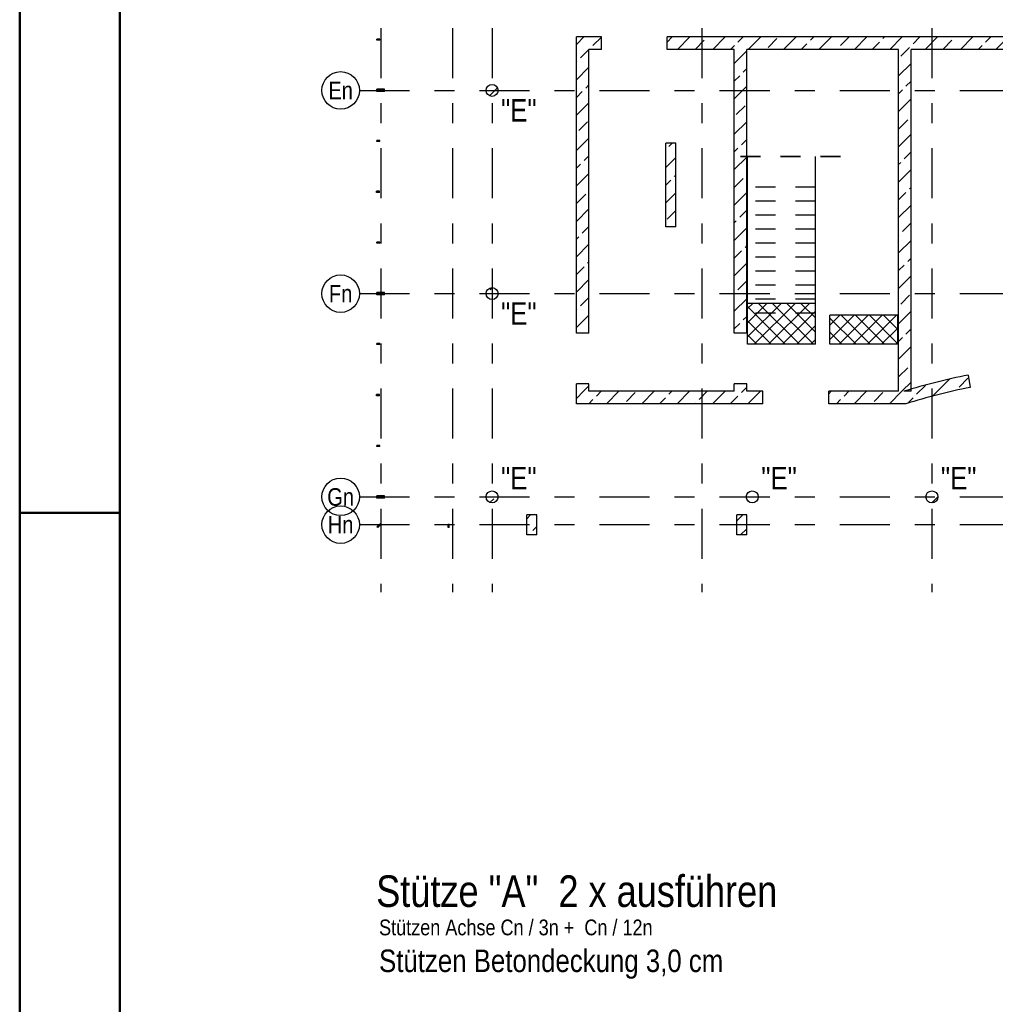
# Model space of a CAD drawing. Header units: millimetres. Extents: x -17.3 to 56.2, y -13.9 to 21.4.
# Tile 32 of 56: x 0 to 4.9, y 12.4 to 17.3. Entities that reach past the tile are written whole.
import ezdxf
from ezdxf.enums import TextEntityAlignment as Align

# ---------------------------------------------------------------- set-up
doc = ezdxf.new("R2010")
doc.units = ezdxf.units.MM
doc.linetypes.add('DASHDOTX2', pattern=[2, 1, -0.5, 0, -0.5])
doc.linetypes.add('HIDDEN', pattern=[0.375, 0.25, -0.125])
for name, color, linetype, lineweight in [('Achsen', 7, 'Continuous', 20), ('einlesen aus Plan EG', 7, 'Continuous', 20), ('Geschnittene Kanten', 7, 'Continuous', 20), ('Schraffuren', 7, 'Continuous', 20)]:
    doc.layers.add(name, color=color, linetype=linetype, lineweight=lineweight)
doc.styles.add('Arial Narrow', font='ARIALN.TTF')
pattern_1 = [(45, (0, 0), (-0.08838835, 0.08838835), [0.0625, -0.025]), (45, (-0.0442, 0.0442), (-0.08838835, 0.08838835), [])]
pattern_2 = [(45, (0, 0), (-0.03535534, 0.03535534), []), (135, (0, 0), (-0.03535534, -0.03535534), [])]

msp = doc.modelspace()

# ---------------------------------------------------------------- hatches: boundary and pattern name
at = {"layer": 'Schraffuren', "lineweight": 13, "true_color": 0x4682b4}
for points in [[(1.800179, 17.215407), (1.800179, 17.210407), (1.785179, 17.210407), (1.785179, 17.215407)], [(1.800179, 16.708122), (1.800179, 16.703122), (1.785179, 16.703122), (1.785179, 16.708122)], [(1.800179, 16.200622), (1.800179, 16.195622), (1.785179, 16.195622), (1.785179, 16.200622)], [(1.800179, 15.695407), (1.800179, 15.690407), (1.785179, 15.690407), (1.785179, 15.695407)], [(1.800179, 15.185407), (1.800179, 15.180407), (1.785179, 15.180407), (1.785179, 15.185407)], [(2.146429, 14.79061), (2.146429, 14.77561), (2.141429, 14.77561), (2.141429, 14.79061)]]:
    msp.add_hatch(color=145, dxfattribs=at).paths.add_polyline_path(points)
at = {"layer": 'Schraffuren', "lineweight": 13}
h = msp.add_hatch(dxfattribs=at)
h.set_pattern_fill('bB', color=6, scale=0.01, angle=45, style=0, pattern_type=2)
h.set_pattern_definition(pattern_1)
h.paths.add_polyline_path([(2.906466, 17.225901), (2.906466, 17.163401), (2.781466, 17.163401), (2.781466, 17.225901)])
h = msp.add_hatch(dxfattribs=at)
h.set_pattern_fill('bB', color=6, scale=0.01, angle=45, style=0, pattern_type=2)
h.set_pattern_definition(pattern_1)
h.paths.add_polyline_path([(5.070208, 17.225901), (5.070208, 17.163401), (3.235216, 17.163401), (3.235216, 17.225901)])
h = msp.add_hatch(dxfattribs=at)
h.set_pattern_fill('bB', color=6, scale=0.01, angle=45, style=0, pattern_type=2)
h.set_pattern_definition(pattern_1)
h.paths.add_polyline_path([(2.843966, 17.163401), (2.843966, 15.745973), (2.781466, 15.745973), (2.781466, 17.163401)])
h = msp.add_hatch(dxfattribs=at)
h.set_pattern_fill('bB', color=6, scale=0.01, angle=45, style=0, pattern_type=2)
h.set_pattern_definition(pattern_1)
h.paths.add_polyline_path([(3.632818, 17.163401), (3.632818, 15.745973), (3.570318, 15.745973), (3.570318, 17.163401)])
h = msp.add_hatch(dxfattribs=at)
h.set_pattern_fill('bB', color=6, scale=0.01, angle=45, style=0, pattern_type=2)
h.set_pattern_definition(pattern_1)
h.paths.add_polyline_path([(4.454068, 17.163401), (4.454068, 15.456566), (4.391568, 15.456566), (4.391568, 17.163401)])
at = {"layer": 'Schraffuren', "lineweight": 13, "true_color": 0x91ffff}
for points in [[(1.822679, 16.965122), (1.822679, 16.962622), (1.785179, 16.962622), (1.785179, 16.965122)], [(1.822679, 16.962497), (1.822679, 16.956247), (1.785179, 16.956247), (1.785179, 16.962497)], [(1.822679, 16.956122), (1.822679, 16.953622), (1.785179, 16.953622), (1.785179, 16.956122)], [(1.797679, 16.454997), (1.797679, 16.448747), (1.782679, 16.448747), (1.782679, 16.454997)], [(1.822679, 15.949907), (1.822679, 15.947407), (1.785179, 15.947407), (1.785179, 15.949907)], [(1.822679, 15.947282), (1.822679, 15.941032), (1.785179, 15.941032), (1.785179, 15.947282)], [(1.822679, 15.940907), (1.822679, 15.938407), (1.785179, 15.938407), (1.785179, 15.940907)], [(1.797679, 15.439691), (1.797679, 15.433441), (1.782679, 15.433441), (1.782679, 15.439691)], [(1.822679, 14.934907), (1.822679, 14.932407), (1.785179, 14.932407), (1.785179, 14.934907)], [(1.822679, 14.932282), (1.822679, 14.926032), (1.785179, 14.926032), (1.785179, 14.932282)], [(1.822679, 14.925907), (1.822679, 14.923407), (1.785179, 14.923407), (1.785179, 14.925907)], [(1.802161, 14.796127), (1.805696, 14.792592), (1.788632, 14.775528), (1.785097, 14.779063)]]:
    msp.add_hatch(color=131, dxfattribs=at).paths.add_polyline_path(points)
at = {"layer": 'Schraffuren', "lineweight": 13}
h = msp.add_hatch(dxfattribs=at)
h.set_pattern_fill('bB', color=6, scale=0.01, angle=45, style=0, pattern_type=2)
h.set_pattern_definition(pattern_1)
h.paths.add_polyline_path([(2.390216, 16.959063), (2.390206, 16.959835), (2.390176, 16.960607), (2.390127, 16.961378), (2.390057, 16.962147), (2.389968, 16.962915), (2.389859, 16.963679), (2.38973, 16.964441), (2.389582, 16.965199), (2.389414, 16.965953), (2.389227, 16.966703), (2.389021, 16.967447), (2.388795, 16.968186), (2.388551, 16.968919), (2.388288, 16.969645), (2.388006, 16.970365), (2.387706, 16.971076), (2.387387, 16.97178), (2.387051, 16.972476), (2.386697, 16.973162), (2.386325, 16.973839), (2.385936, 16.974506), (2.385529, 16.975164), (2.385107, 16.97581), (2.384667, 16.976445), (2.384211, 16.977069), (2.38374, 16.977681), (2.383253, 16.97828), (2.38275, 16.978867), (2.382233, 16.979441), (2.381701, 16.980001), (2.381155, 16.980547), (2.380594, 16.981079), (2.380021, 16.981597), (2.379434, 16.982099), (2.378834, 16.982586), (2.378223, 16.983058), (2.377599, 16.983514), (2.376964, 16.983953), (2.376317, 16.984376), (2.37566, 16.984782), (2.374993, 16.985171), (2.374316, 16.985543), (2.373629, 16.985897), (2.372934, 16.986234), (2.37223, 16.986552), (2.371518, 16.986852), (2.370799, 16.987134), (2.370072, 16.987397), (2.36934, 16.987642), (2.368601, 16.987867), (2.367856, 16.988074), (2.367107, 16.988261), (2.366353, 16.988428), (2.365595, 16.988577), (2.364833, 16.988705), (2.364068, 16.988814), (2.363301, 16.988904), (2.362531, 16.988973), (2.361761, 16.989023), (2.360989, 16.989053), (2.360216, 16.989063), (2.359444, 16.989053), (2.358672, 16.989023), (2.357901, 16.988973), (2.357132, 16.988904), (2.356364, 16.988814), (2.355599, 16.988705), (2.354838, 16.988577), (2.35408, 16.988428), (2.353326, 16.988261), (2.352576, 16.988074), (2.351832, 16.987867), (2.351093, 16.987642), (2.35036, 16.987397), (2.349634, 16.987134), (2.348914, 16.986852), (2.348203, 16.986552), (2.347499, 16.986234), (2.346803, 16.985897), (2.346117, 16.985543), (2.34544, 16.985171), (2.344772, 16.984782), (2.344115, 16.984376), (2.343469, 16.983953), (2.342834, 16.983514), (2.34221, 16.983058), (2.341598, 16.982586), (2.340998, 16.982099), (2.340412, 16.981597), (2.339838, 16.981079), (2.339278, 16.980547), (2.338732, 16.980001), (2.3382, 16.979441), (2.337682, 16.978867), (2.33718, 16.97828), (2.336693, 16.977681), (2.336221, 16.977069), (2.335765, 16.976445), (2.335326, 16.97581), (2.334903, 16.975164), (2.334497, 16.974506), (2.334108, 16.973839), (2.333736, 16.973162), (2.333382, 16.972476), (2.333045, 16.97178), (2.332727, 16.971076), (2.332426, 16.970365), (2.332145, 16.969645), (2.331882, 16.968919), (2.331637, 16.968186), (2.331412, 16.967447), (2.331205, 16.966703), (2.331018, 16.965953), (2.330851, 16.965199), (2.330702, 16.964441), (2.330574, 16.963679), (2.330465, 16.962915), (2.330375, 16.962147), (2.330306, 16.961378), (2.330256, 16.960607), (2.330226, 16.959835), (2.330216, 16.959063), (2.330226, 16.95829), (2.330256, 16.957518), (2.330306, 16.956747), (2.330375, 16.955978), (2.330465, 16.955211), (2.330574, 16.954446), (2.330702, 16.953684), (2.330851, 16.952926), (2.331018, 16.952172), (2.331205, 16.951423), (2.331412, 16.950678), (2.331637, 16.949939), (2.331882, 16.949206), (2.332145, 16.94848), (2.332426, 16.947761), (2.332727, 16.947049), (2.333045, 16.946345), (2.333382, 16.94565), (2.333736, 16.944963), (2.334108, 16.944286), (2.334497, 16.943619), (2.334903, 16.942962), (2.335326, 16.942315), (2.335765, 16.94168), (2.336221, 16.941056), (2.336693, 16.940444), (2.33718, 16.939845), (2.337682, 16.939258), (2.3382, 16.938684), (2.338732, 16.938124), (2.339278, 16.937578), (2.339838, 16.937046), (2.340412, 16.936529), (2.340998, 16.936026), (2.341598, 16.935539), (2.34221, 16.935068), (2.342834, 16.934612), (2.343469, 16.934172), (2.344115, 16.933749), (2.344772, 16.933343), (2.34544, 16.932954), (2.346117, 16.932582), (2.346803, 16.932228), (2.347499, 16.931892), (2.348203, 16.931573), (2.348914, 16.931273), (2.349634, 16.930991), (2.35036, 16.930728), (2.351093, 16.930484), (2.351832, 16.930258), (2.352576, 16.930052), (2.353326, 16.929865), (2.35408, 16.929697), (2.354838, 16.929549), (2.355599, 16.92942), (2.356364, 16.929311), (2.357132, 16.929222), (2.357901, 16.929152), (2.358672, 16.929102), (2.359444, 16.929073), (2.360216, 16.929063), (2.360989, 16.929073), (2.361761, 16.929102), (2.362531, 16.929152), (2.363301, 16.929222), (2.364068, 16.929311), (2.364833, 16.92942), (2.365595, 16.929549), (2.366353, 16.929697), (2.367107, 16.929865), (2.367856, 16.930052), (2.368601, 16.930258), (2.36934, 16.930484), (2.370072, 16.930728), (2.370799, 16.930991), (2.371518, 16.931273), (2.37223, 16.931573), (2.372934, 16.931892), (2.373629, 16.932228), (2.374316, 16.932582), (2.374993, 16.932954), (2.37566, 16.933343), (2.376317, 16.933749), (2.376964, 16.934172), (2.377599, 16.934612), (2.378223, 16.935068), (2.378834, 16.935539), (2.379434, 16.936026), (2.380021, 16.936529), (2.380594, 16.937046), (2.381155, 16.937578), (2.381701, 16.938124), (2.382233, 16.938684), (2.38275, 16.939258), (2.383253, 16.939845), (2.38374, 16.940444), (2.384211, 16.941056), (2.384667, 16.94168), (2.385107, 16.942315), (2.385529, 16.942962), (2.385936, 16.943619), (2.386325, 16.944286), (2.386697, 16.944963), (2.387051, 16.94565), (2.387387, 16.946345), (2.387706, 16.947049), (2.388006, 16.947761), (2.388288, 16.94848), (2.388551, 16.949206), (2.388795, 16.949939), (2.389021, 16.950678), (2.389227, 16.951423), (2.389414, 16.952172), (2.389582, 16.952926), (2.38973, 16.953684), (2.389859, 16.954446), (2.389968, 16.955211), (2.390057, 16.955978), (2.390127, 16.956747), (2.390176, 16.957518), (2.390206, 16.95829)])
h = msp.add_hatch(dxfattribs=at)
h.set_pattern_fill('bB', color=6, scale=0.01, angle=45, style=0, pattern_type=2)
h.set_pattern_definition(pattern_1)
h.paths.add_polyline_path([(3.277805, 16.695276), (3.277805, 16.277774), (3.227805, 16.277774), (3.227805, 16.695276)])
h = msp.add_hatch(dxfattribs=at)
h.set_pattern_fill('bB', color=6, scale=0.01, angle=45, style=0, pattern_type=2)
h.set_pattern_definition(pattern_1)
h.paths.add_polyline_path([(2.390216, 15.944062), (2.390206, 15.944834), (2.390176, 15.945606), (2.390127, 15.946377), (2.390057, 15.947146), (2.389968, 15.947914), (2.389859, 15.948678), (2.38973, 15.94944), (2.389582, 15.950198), (2.389414, 15.950952), (2.389227, 15.951702), (2.389021, 15.952446), (2.388795, 15.953185), (2.388551, 15.953918), (2.388288, 15.954644), (2.388006, 15.955364), (2.387706, 15.956075), (2.387387, 15.956779), (2.387051, 15.957474), (2.386697, 15.958161), (2.386325, 15.958838), (2.385936, 15.959505), (2.385529, 15.960163), (2.385107, 15.960809), (2.384667, 15.961444), (2.384211, 15.962068), (2.38374, 15.96268), (2.383253, 15.963279), (2.38275, 15.963866), (2.382233, 15.96444), (2.381701, 15.965), (2.381155, 15.965546), (2.380594, 15.966078), (2.380021, 15.966596), (2.379434, 15.967098), (2.378834, 15.967585), (2.378223, 15.968057), (2.377599, 15.968513), (2.376964, 15.968952), (2.376317, 15.969375), (2.37566, 15.969781), (2.374993, 15.97017), (2.374316, 15.970542), (2.373629, 15.970896), (2.372934, 15.971233), (2.37223, 15.971551), (2.371518, 15.971851), (2.370799, 15.972133), (2.370072, 15.972396), (2.36934, 15.972641), (2.368601, 15.972866), (2.367856, 15.973073), (2.367107, 15.97326), (2.366353, 15.973427), (2.365595, 15.973576), (2.364833, 15.973704), (2.364068, 15.973813), (2.363301, 15.973903), (2.362531, 15.973972), (2.361761, 15.974022), (2.360989, 15.974052), (2.360216, 15.974062), (2.359444, 15.974052), (2.358672, 15.974022), (2.357901, 15.973972), (2.357132, 15.973903), (2.356364, 15.973813), (2.355599, 15.973704), (2.354838, 15.973576), (2.35408, 15.973427), (2.353326, 15.97326), (2.352576, 15.973073), (2.351832, 15.972866), (2.351093, 15.972641), (2.35036, 15.972396), (2.349634, 15.972133), (2.348914, 15.971851), (2.348203, 15.971551), (2.347499, 15.971233), (2.346803, 15.970896), (2.346117, 15.970542), (2.34544, 15.97017), (2.344772, 15.969781), (2.344115, 15.969375), (2.343469, 15.968952), (2.342834, 15.968513), (2.34221, 15.968057), (2.341598, 15.967585), (2.340998, 15.967098), (2.340412, 15.966596), (2.339838, 15.966078), (2.339278, 15.965546), (2.338732, 15.965), (2.3382, 15.96444), (2.337682, 15.963866), (2.33718, 15.963279), (2.336693, 15.96268), (2.336221, 15.962068), (2.335765, 15.961444), (2.335326, 15.960809), (2.334903, 15.960163), (2.334497, 15.959505), (2.334108, 15.958838), (2.333736, 15.958161), (2.333382, 15.957474), (2.333045, 15.956779), (2.332727, 15.956075), (2.332426, 15.955364), (2.332145, 15.954644), (2.331882, 15.953918), (2.331637, 15.953185), (2.331412, 15.952446), (2.331205, 15.951702), (2.331018, 15.950952), (2.330851, 15.950198), (2.330702, 15.94944), (2.330574, 15.948678), (2.330465, 15.947914), (2.330375, 15.947146), (2.330306, 15.946377), (2.330256, 15.945606), (2.330226, 15.944834), (2.330216, 15.944062), (2.330226, 15.943289), (2.330256, 15.942517), (2.330306, 15.941746), (2.330375, 15.940977), (2.330465, 15.94021), (2.330574, 15.939445), (2.330702, 15.938683), (2.330851, 15.937925), (2.331018, 15.937171), (2.331205, 15.936422), (2.331412, 15.935677), (2.331637, 15.934938), (2.331882, 15.934205), (2.332145, 15.933479), (2.332426, 15.93276), (2.332727, 15.932048), (2.333045, 15.931344), (2.333382, 15.930649), (2.333736, 15.929962), (2.334108, 15.929285), (2.334497, 15.928618), (2.334903, 15.927961), (2.335326, 15.927314), (2.335765, 15.926679), (2.336221, 15.926055), (2.336693, 15.925443), (2.33718, 15.924844), (2.337682, 15.924257), (2.3382, 15.923683), (2.338732, 15.923123), (2.339278, 15.922577), (2.339838, 15.922045), (2.340412, 15.921528), (2.340998, 15.921025), (2.341598, 15.920538), (2.34221, 15.920066), (2.342834, 15.919611), (2.343469, 15.919171), (2.344115, 15.918748), (2.344772, 15.918342), (2.34544, 15.917953), (2.346117, 15.917581), (2.346803, 15.917227), (2.347499, 15.916891), (2.348203, 15.916572), (2.348914, 15.916272), (2.349634, 15.91599), (2.35036, 15.915727), (2.351093, 15.915483), (2.351832, 15.915257), (2.352576, 15.915051), (2.353326, 15.914864), (2.35408, 15.914696), (2.354838, 15.914548), (2.355599, 15.914419), (2.356364, 15.91431), (2.357132, 15.914221), (2.357901, 15.914151), (2.358672, 15.914101), (2.359444, 15.914072), (2.360216, 15.914062), (2.360989, 15.914072), (2.361761, 15.914101), (2.362531, 15.914151), (2.363301, 15.914221), (2.364068, 15.91431), (2.364833, 15.914419), (2.365595, 15.914548), (2.366353, 15.914696), (2.367107, 15.914864), (2.367856, 15.915051), (2.368601, 15.915257), (2.36934, 15.915483), (2.370072, 15.915727), (2.370799, 15.91599), (2.371518, 15.916272), (2.37223, 15.916572), (2.372934, 15.916891), (2.373629, 15.917227), (2.374316, 15.917581), (2.374993, 15.917953), (2.37566, 15.918342), (2.376317, 15.918748), (2.376964, 15.919171), (2.377599, 15.919611), (2.378223, 15.920066), (2.378834, 15.920538), (2.379434, 15.921025), (2.380021, 15.921528), (2.380594, 15.922045), (2.381155, 15.922577), (2.381701, 15.923123), (2.382233, 15.923683), (2.38275, 15.924257), (2.383253, 15.924844), (2.38374, 15.925443), (2.384211, 15.926055), (2.384667, 15.926679), (2.385107, 15.927314), (2.385529, 15.927961), (2.385936, 15.928618), (2.386325, 15.929285), (2.386697, 15.929962), (2.387051, 15.930649), (2.387387, 15.931344), (2.387706, 15.932048), (2.388006, 15.93276), (2.388288, 15.933479), (2.388551, 15.934205), (2.388795, 15.934938), (2.389021, 15.935677), (2.389227, 15.936422), (2.389414, 15.937171), (2.389582, 15.937925), (2.38973, 15.938683), (2.389859, 15.939445), (2.389968, 15.94021), (2.390057, 15.940977), (2.390127, 15.941746), (2.390176, 15.942517), (2.390206, 15.943289)])
h = msp.add_hatch(dxfattribs=at)
h.set_pattern_fill('FT', color=6, scale=0.01, angle=45, style=0, pattern_type=2)
h.set_pattern_definition(pattern_2)
h.paths.add_polyline_path([(3.976568, 15.895544), (3.976568, 15.690876), (3.636568, 15.690876), (3.636568, 15.895544)])
h = msp.add_hatch(dxfattribs=at)
h.set_pattern_fill('FT', color=6, scale=0.01, angle=45, style=0, pattern_type=2)
h.set_pattern_definition(pattern_2)
h.paths.add_polyline_path([(4.387818, 15.690876), (4.047818, 15.690876), (4.047818, 15.835876), (4.387818, 15.835876)])
h = msp.add_hatch(dxfattribs=at)
h.set_pattern_fill('bB', color=6, scale=0.01, angle=45, style=0, pattern_type=2)
h.set_pattern_definition(pattern_1)
h.paths.add_polyline_path([(2.843966, 15.493473), (2.843966, 15.456566), (2.781466, 15.456566), (2.781466, 15.493473)])
h = msp.add_hatch(dxfattribs=at)
h.set_pattern_fill('bB', color=6, scale=0.01, angle=45, style=0, pattern_type=2)
h.set_pattern_definition(pattern_1)
h.paths.add_polyline_path([(3.632818, 15.493473), (3.632818, 15.456566), (3.570318, 15.456566), (3.570318, 15.493473)])
h = msp.add_hatch(dxfattribs=at)
h.set_pattern_fill('bB', color=6, scale=0.01, angle=45, style=0, pattern_type=2)
h.set_pattern_definition(pattern_1)
h.paths.add_polyline_path([(4.738834, 15.537457), (4.748679, 15.475689), (4.740931, 15.474132), (4.733188, 15.472555), (4.725448, 15.470959), (4.717712, 15.469345), (4.70998, 15.467711), (4.702253, 15.466059), (4.694529, 15.464387), (4.686809, 15.462697), (4.679094, 15.460988), (4.671383, 15.45926), (4.663676, 15.457513), (4.655973, 15.455747), (4.648275, 15.453963), (4.640581, 15.452159), (4.632891, 15.450337), (4.625206, 15.448496), (4.617526, 15.446636), (4.60985, 15.444758), (4.602179, 15.44286), (4.594512, 15.440944), (4.58685, 15.439009), (4.579193, 15.437056), (4.571541, 15.435083), (4.563893, 15.433092), (4.556251, 15.431082), (4.548613, 15.429054), (4.54098, 15.427007), (4.533353, 15.424941), (4.52573, 15.422856), (4.518113, 15.420753), (4.5105, 15.418631), (4.502893, 15.416491), (4.495292, 15.414332), (4.487695, 15.412154), (4.480104, 15.409958), (4.472518, 15.407743), (4.464938, 15.40551), (4.457363, 15.403258), (4.449794, 15.400988), (4.44223, 15.398699), (4.434672, 15.396392), (4.42712, 15.394066), (4.417721, 15.456566), (4.42545, 15.458922), (4.433185, 15.461259), (4.440925, 15.463576), (4.448671, 15.465875), (4.456423, 15.468155), (4.46418, 15.470416), (4.471943, 15.472658), (4.479712, 15.474881), (4.487486, 15.477084), (4.495265, 15.479269), (4.503049, 15.481434), (4.510839, 15.483581), (4.518634, 15.485708), (4.526434, 15.487816), (4.53424, 15.489905), (4.54205, 15.491975), (4.549866, 15.494025), (4.557686, 15.496057), (4.565512, 15.498069), (4.573342, 15.500062), (4.581178, 15.502036), (4.589018, 15.50399), (4.596863, 15.505926), (4.604712, 15.507842), (4.612567, 15.509738), (4.620426, 15.511616), (4.628289, 15.513474), (4.636157, 15.515313), (4.64403, 15.517133), (4.651907, 15.518933), (4.659788, 15.520714), (4.667674, 15.522475), (4.675564, 15.524217), (4.683458, 15.52594), (4.691357, 15.527644), (4.69926, 15.529328), (4.707166, 15.530992), (4.715077, 15.532638), (4.722992, 15.534263), (4.730911, 15.53587)])
h = msp.add_hatch(dxfattribs=at)
h.set_pattern_fill('bB', color=6, scale=0.01, angle=45, style=0, pattern_type=2)
h.set_pattern_definition(pattern_1)
h.paths.add_polyline_path([(3.713444, 15.456566), (3.713444, 15.394066), (2.781466, 15.394066), (2.781466, 15.456566)])
h = msp.add_hatch(dxfattribs=at)
h.set_pattern_fill('bB', color=6, scale=0.01, angle=45, style=0, pattern_type=2)
h.set_pattern_definition(pattern_1)
h.paths.add_polyline_path([(4.417721, 15.456566), (4.42712, 15.394066), (4.042194, 15.394066), (4.042194, 15.456566)])
h = msp.add_hatch(dxfattribs=at)
h.set_pattern_fill('bB', color=6, scale=0.01, angle=45, style=0, pattern_type=2)
h.set_pattern_definition(pattern_1)
h.paths.add_polyline_path([(2.390216, 14.92906), (2.390206, 14.929832), (2.390176, 14.930604), (2.390127, 14.931375), (2.390057, 14.932144), (2.389968, 14.932912), (2.389859, 14.933676), (2.38973, 14.934438), (2.389582, 14.935196), (2.389414, 14.93595), (2.389227, 14.9367), (2.389021, 14.937444), (2.388795, 14.938183), (2.388551, 14.938916), (2.388288, 14.939642), (2.388006, 14.940361), (2.387706, 14.941073), (2.387387, 14.941777), (2.387051, 14.942472), (2.386697, 14.943159), (2.386325, 14.943836), (2.385936, 14.944503), (2.385529, 14.94516), (2.385107, 14.945807), (2.384667, 14.946442), (2.384211, 14.947066), (2.38374, 14.947678), (2.383253, 14.948277), (2.38275, 14.948864), (2.382233, 14.949438), (2.381701, 14.949998), (2.381155, 14.950544), (2.380594, 14.951076), (2.380021, 14.951594), (2.379434, 14.952096), (2.378834, 14.952583), (2.378223, 14.953055), (2.377599, 14.95351), (2.376964, 14.95395), (2.376317, 14.954373), (2.37566, 14.954779), (2.374993, 14.955168), (2.374316, 14.95554), (2.373629, 14.955894), (2.372934, 14.956231), (2.37223, 14.956549), (2.371518, 14.956849), (2.370799, 14.957131), (2.370072, 14.957394), (2.36934, 14.957639), (2.368601, 14.957864), (2.367856, 14.95807), (2.367107, 14.958257), (2.366353, 14.958425), (2.365595, 14.958574), (2.364833, 14.958702), (2.364068, 14.958811), (2.363301, 14.958901), (2.362531, 14.95897), (2.361761, 14.95902), (2.360989, 14.95905), (2.360216, 14.95906), (2.359444, 14.95905), (2.358672, 14.95902), (2.357901, 14.95897), (2.357132, 14.958901), (2.356364, 14.958811), (2.355599, 14.958702), (2.354838, 14.958574), (2.35408, 14.958425), (2.353326, 14.958257), (2.352576, 14.95807), (2.351832, 14.957864), (2.351093, 14.957639), (2.35036, 14.957394), (2.349634, 14.957131), (2.348914, 14.956849), (2.348203, 14.956549), (2.347499, 14.956231), (2.346803, 14.955894), (2.346117, 14.95554), (2.34544, 14.955168), (2.344772, 14.954779), (2.344115, 14.954373), (2.343469, 14.95395), (2.342834, 14.95351), (2.34221, 14.953055), (2.341598, 14.952583), (2.340998, 14.952096), (2.340412, 14.951594), (2.339838, 14.951076), (2.339278, 14.950544), (2.338732, 14.949998), (2.3382, 14.949438), (2.337682, 14.948864), (2.33718, 14.948277), (2.336693, 14.947678), (2.336221, 14.947066), (2.335765, 14.946442), (2.335326, 14.945807), (2.334903, 14.94516), (2.334497, 14.944503), (2.334108, 14.943836), (2.333736, 14.943159), (2.333382, 14.942472), (2.333045, 14.941777), (2.332727, 14.941073), (2.332426, 14.940361), (2.332145, 14.939642), (2.331882, 14.938916), (2.331637, 14.938183), (2.331412, 14.937444), (2.331205, 14.9367), (2.331018, 14.93595), (2.330851, 14.935196), (2.330702, 14.934438), (2.330574, 14.933676), (2.330465, 14.932912), (2.330375, 14.932144), (2.330306, 14.931375), (2.330256, 14.930604), (2.330226, 14.929832), (2.330216, 14.92906), (2.330226, 14.928287), (2.330256, 14.927515), (2.330306, 14.926744), (2.330375, 14.925975), (2.330465, 14.925208), (2.330574, 14.924443), (2.330702, 14.923681), (2.330851, 14.922923), (2.331018, 14.922169), (2.331205, 14.921419), (2.331412, 14.920675), (2.331637, 14.919936), (2.331882, 14.919203), (2.332145, 14.918477), (2.332426, 14.917758), (2.332727, 14.917046), (2.333045, 14.916342), (2.333382, 14.915647), (2.333736, 14.91496), (2.334108, 14.914283), (2.334497, 14.913616), (2.334903, 14.912959), (2.335326, 14.912312), (2.335765, 14.911677), (2.336221, 14.911053), (2.336693, 14.910441), (2.33718, 14.909842), (2.337682, 14.909255), (2.3382, 14.908681), (2.338732, 14.908121), (2.339278, 14.907575), (2.339838, 14.907043), (2.340412, 14.906526), (2.340998, 14.906023), (2.341598, 14.905536), (2.34221, 14.905064), (2.342834, 14.904609), (2.343469, 14.904169), (2.344115, 14.903746), (2.344772, 14.90334), (2.34544, 14.902951), (2.346117, 14.902579), (2.346803, 14.902225), (2.347499, 14.901888), (2.348203, 14.90157), (2.348914, 14.90127), (2.349634, 14.900988), (2.35036, 14.900725), (2.351093, 14.900481), (2.351832, 14.900255), (2.352576, 14.900049), (2.353326, 14.899862), (2.35408, 14.899694), (2.354838, 14.899546), (2.355599, 14.899417), (2.356364, 14.899308), (2.357132, 14.899219), (2.357901, 14.899149), (2.358672, 14.899099), (2.359444, 14.89907), (2.360216, 14.89906), (2.360989, 14.89907), (2.361761, 14.899099), (2.362531, 14.899149), (2.363301, 14.899219), (2.364068, 14.899308), (2.364833, 14.899417), (2.365595, 14.899546), (2.366353, 14.899694), (2.367107, 14.899862), (2.367856, 14.900049), (2.368601, 14.900255), (2.36934, 14.900481), (2.370072, 14.900725), (2.370799, 14.900988), (2.371518, 14.90127), (2.37223, 14.90157), (2.372934, 14.901888), (2.373629, 14.902225), (2.374316, 14.902579), (2.374993, 14.902951), (2.37566, 14.90334), (2.376317, 14.903746), (2.376964, 14.904169), (2.377599, 14.904609), (2.378223, 14.905064), (2.378834, 14.905536), (2.379434, 14.906023), (2.380021, 14.906526), (2.380594, 14.907043), (2.381155, 14.907575), (2.381701, 14.908121), (2.382233, 14.908681), (2.38275, 14.909255), (2.383253, 14.909842), (2.38374, 14.910441), (2.384211, 14.911053), (2.384667, 14.911677), (2.385107, 14.912312), (2.385529, 14.912959), (2.385936, 14.913616), (2.386325, 14.914283), (2.386697, 14.91496), (2.387051, 14.915647), (2.387387, 14.916342), (2.387706, 14.917046), (2.388006, 14.917758), (2.388288, 14.918477), (2.388551, 14.919203), (2.388795, 14.919936), (2.389021, 14.920675), (2.389227, 14.921419), (2.389414, 14.922169), (2.389582, 14.922923), (2.38973, 14.923681), (2.389859, 14.924443), (2.389968, 14.925208), (2.390057, 14.925975), (2.390127, 14.926744), (2.390176, 14.927515), (2.390206, 14.928287)])
h = msp.add_hatch(dxfattribs=at)
h.set_pattern_fill('bB', color=6, scale=0.01, angle=45, style=0, pattern_type=2)
h.set_pattern_definition(pattern_1)
h.paths.add_polyline_path([(3.69032, 14.92906), (3.69031, 14.929832), (3.69028, 14.930604), (3.69023, 14.931375), (3.690161, 14.932144), (3.690071, 14.932912), (3.689962, 14.933676), (3.689834, 14.934438), (3.689685, 14.935196), (3.689518, 14.93595), (3.68933, 14.9367), (3.689124, 14.937444), (3.688899, 14.938183), (3.688654, 14.938916), (3.688391, 14.939642), (3.688109, 14.940361), (3.687809, 14.941073), (3.687491, 14.941777), (3.687154, 14.942472), (3.6868, 14.943159), (3.686428, 14.943836), (3.686039, 14.944503), (3.685633, 14.94516), (3.68521, 14.945807), (3.68477, 14.946442), (3.684315, 14.947066), (3.683843, 14.947678), (3.683356, 14.948277), (3.682854, 14.948864), (3.682336, 14.949438), (3.681804, 14.949998), (3.681258, 14.950544), (3.680698, 14.951076), (3.680124, 14.951594), (3.679537, 14.952096), (3.678938, 14.952583), (3.678326, 14.953055), (3.677702, 14.95351), (3.677067, 14.95395), (3.67642, 14.954373), (3.675763, 14.954779), (3.675096, 14.955168), (3.674419, 14.95554), (3.673732, 14.955894), (3.673037, 14.956231), (3.672333, 14.956549), (3.671621, 14.956849), (3.670902, 14.957131), (3.670176, 14.957394), (3.669443, 14.957639), (3.668704, 14.957864), (3.66796, 14.95807), (3.66721, 14.958257), (3.666456, 14.958425), (3.665698, 14.958574), (3.664936, 14.958702), (3.664172, 14.958811), (3.663404, 14.958901), (3.662635, 14.95897), (3.661864, 14.95902), (3.661092, 14.95905), (3.66032, 14.95906), (3.659547, 14.95905), (3.658775, 14.95902), (3.658004, 14.95897), (3.657235, 14.958901), (3.656468, 14.958811), (3.655703, 14.958702), (3.654941, 14.958574), (3.654183, 14.958425), (3.653429, 14.958257), (3.652679, 14.95807), (3.651935, 14.957864), (3.651196, 14.957639), (3.650463, 14.957394), (3.649737, 14.957131), (3.649018, 14.956849), (3.648306, 14.956549), (3.647602, 14.956231), (3.646907, 14.955894), (3.64622, 14.95554), (3.645543, 14.955168), (3.644876, 14.954779), (3.644219, 14.954373), (3.643572, 14.95395), (3.642937, 14.95351), (3.642313, 14.953055), (3.641701, 14.952583), (3.641102, 14.952096), (3.640515, 14.951594), (3.639941, 14.951076), (3.639381, 14.950544), (3.638835, 14.949998), (3.638303, 14.949438), (3.637786, 14.948864), (3.637283, 14.948277), (3.636796, 14.947678), (3.636324, 14.947066), (3.635869, 14.946442), (3.635429, 14.945807), (3.635006, 14.94516), (3.6346, 14.944503), (3.634211, 14.943836), (3.633839, 14.943159), (3.633485, 14.942472), (3.633149, 14.941777), (3.63283, 14.941073), (3.63253, 14.940361), (3.632248, 14.939642), (3.631985, 14.938916), (3.631741, 14.938183), (3.631515, 14.937444), (3.631309, 14.9367), (3.631122, 14.93595), (3.630954, 14.935196), (3.630806, 14.934438), (3.630677, 14.933676), (3.630568, 14.932912), (3.630479, 14.932144), (3.630409, 14.931375), (3.630359, 14.930604), (3.63033, 14.929832), (3.63032, 14.92906), (3.63033, 14.928287), (3.630359, 14.927515), (3.630409, 14.926744), (3.630479, 14.925975), (3.630568, 14.925208), (3.630677, 14.924443), (3.630806, 14.923681), (3.630954, 14.922923), (3.631122, 14.922169), (3.631309, 14.921419), (3.631515, 14.920675), (3.631741, 14.919936), (3.631985, 14.919203), (3.632248, 14.918477), (3.63253, 14.917758), (3.63283, 14.917046), (3.633149, 14.916342), (3.633485, 14.915647), (3.633839, 14.91496), (3.634211, 14.914283), (3.6346, 14.913616), (3.635006, 14.912959), (3.635429, 14.912312), (3.635869, 14.911677), (3.636324, 14.911053), (3.636796, 14.910441), (3.637283, 14.909842), (3.637786, 14.909255), (3.638303, 14.908681), (3.638835, 14.908121), (3.639381, 14.907575), (3.639941, 14.907043), (3.640515, 14.906526), (3.641102, 14.906023), (3.641701, 14.905536), (3.642313, 14.905064), (3.642937, 14.904609), (3.643572, 14.904169), (3.644219, 14.903746), (3.644876, 14.90334), (3.645543, 14.902951), (3.64622, 14.902579), (3.646907, 14.902225), (3.647602, 14.901888), (3.648306, 14.90157), (3.649018, 14.90127), (3.649737, 14.900988), (3.650463, 14.900725), (3.651196, 14.900481), (3.651935, 14.900255), (3.652679, 14.900049), (3.653429, 14.899862), (3.654183, 14.899694), (3.654941, 14.899546), (3.655703, 14.899417), (3.656468, 14.899308), (3.657235, 14.899219), (3.658004, 14.899149), (3.658775, 14.899099), (3.659547, 14.89907), (3.66032, 14.89906), (3.661092, 14.89907), (3.661864, 14.899099), (3.662635, 14.899149), (3.663404, 14.899219), (3.664172, 14.899308), (3.664936, 14.899417), (3.665698, 14.899546), (3.666456, 14.899694), (3.66721, 14.899862), (3.66796, 14.900049), (3.668704, 14.900255), (3.669443, 14.900481), (3.670176, 14.900725), (3.670902, 14.900988), (3.671621, 14.90127), (3.672333, 14.90157), (3.673037, 14.901888), (3.673732, 14.902225), (3.674419, 14.902579), (3.675096, 14.902951), (3.675763, 14.90334), (3.67642, 14.903746), (3.677067, 14.904169), (3.677702, 14.904609), (3.678326, 14.905064), (3.678938, 14.905536), (3.679537, 14.906023), (3.680124, 14.906526), (3.680698, 14.907043), (3.681258, 14.907575), (3.681804, 14.908121), (3.682336, 14.908681), (3.682854, 14.909255), (3.683356, 14.909842), (3.683843, 14.910441), (3.684315, 14.911053), (3.68477, 14.911677), (3.68521, 14.912312), (3.685633, 14.912959), (3.686039, 14.913616), (3.686428, 14.914283), (3.6868, 14.91496), (3.687154, 14.915647), (3.687491, 14.916342), (3.687809, 14.917046), (3.688109, 14.917758), (3.688391, 14.918477), (3.688654, 14.919203), (3.688899, 14.919936), (3.689124, 14.920675), (3.68933, 14.921419), (3.689518, 14.922169), (3.689685, 14.922923), (3.689834, 14.923681), (3.689962, 14.924443), (3.690071, 14.925208), (3.690161, 14.925975), (3.69023, 14.926744), (3.69028, 14.927515), (3.69031, 14.928287)])
h = msp.add_hatch(dxfattribs=at)
h.set_pattern_fill('bB', color=6, scale=0.01, angle=45, style=0, pattern_type=2)
h.set_pattern_definition(pattern_1)
h.paths.add_polyline_path([(4.58782, 14.92906), (4.58781, 14.929832), (4.58778, 14.930604), (4.58773, 14.931375), (4.587661, 14.932144), (4.587571, 14.932912), (4.587462, 14.933676), (4.587334, 14.934438), (4.587185, 14.935196), (4.587018, 14.93595), (4.58683, 14.9367), (4.586624, 14.937444), (4.586399, 14.938183), (4.586154, 14.938916), (4.585891, 14.939642), (4.585609, 14.940361), (4.585309, 14.941073), (4.584991, 14.941777), (4.584654, 14.942472), (4.5843, 14.943159), (4.583928, 14.943836), (4.583539, 14.944503), (4.583133, 14.94516), (4.58271, 14.945807), (4.58227, 14.946442), (4.581815, 14.947066), (4.581343, 14.947678), (4.580856, 14.948277), (4.580354, 14.948864), (4.579836, 14.949438), (4.579304, 14.949998), (4.578758, 14.950544), (4.578198, 14.951076), (4.577624, 14.951594), (4.577037, 14.952096), (4.576438, 14.952583), (4.575826, 14.953055), (4.575202, 14.95351), (4.574567, 14.95395), (4.57392, 14.954373), (4.573263, 14.954779), (4.572596, 14.955168), (4.571919, 14.95554), (4.571232, 14.955894), (4.570537, 14.956231), (4.569833, 14.956549), (4.569121, 14.956849), (4.568402, 14.957131), (4.567676, 14.957394), (4.566943, 14.957639), (4.566204, 14.957864), (4.56546, 14.95807), (4.56471, 14.958257), (4.563956, 14.958425), (4.563198, 14.958574), (4.562436, 14.958702), (4.561672, 14.958811), (4.560904, 14.958901), (4.560135, 14.95897), (4.559364, 14.95902), (4.558592, 14.95905), (4.55782, 14.95906), (4.557047, 14.95905), (4.556275, 14.95902), (4.555504, 14.95897), (4.554735, 14.958901), (4.553968, 14.958811), (4.553203, 14.958702), (4.552441, 14.958574), (4.551683, 14.958425), (4.550929, 14.958257), (4.550179, 14.95807), (4.549435, 14.957864), (4.548696, 14.957639), (4.547963, 14.957394), (4.547237, 14.957131), (4.546518, 14.956849), (4.545806, 14.956549), (4.545102, 14.956231), (4.544407, 14.955894), (4.54372, 14.95554), (4.543043, 14.955168), (4.542376, 14.954779), (4.541719, 14.954373), (4.541072, 14.95395), (4.540437, 14.95351), (4.539813, 14.953055), (4.539201, 14.952583), (4.538602, 14.952096), (4.538015, 14.951594), (4.537441, 14.951076), (4.536881, 14.950544), (4.536335, 14.949998), (4.535803, 14.949438), (4.535286, 14.948864), (4.534783, 14.948277), (4.534296, 14.947678), (4.533824, 14.947066), (4.533369, 14.946442), (4.532929, 14.945807), (4.532506, 14.94516), (4.5321, 14.944503), (4.531711, 14.943836), (4.531339, 14.943159), (4.530985, 14.942472), (4.530649, 14.941777), (4.53033, 14.941073), (4.53003, 14.940361), (4.529748, 14.939642), (4.529485, 14.938916), (4.529241, 14.938183), (4.529015, 14.937444), (4.528809, 14.9367), (4.528622, 14.93595), (4.528454, 14.935196), (4.528306, 14.934438), (4.528177, 14.933676), (4.528068, 14.932912), (4.527979, 14.932144), (4.527909, 14.931375), (4.527859, 14.930604), (4.52783, 14.929832), (4.52782, 14.92906), (4.52783, 14.928287), (4.527859, 14.927515), (4.527909, 14.926744), (4.527979, 14.925975), (4.528068, 14.925208), (4.528177, 14.924443), (4.528306, 14.923681), (4.528454, 14.922923), (4.528622, 14.922169), (4.528809, 14.921419), (4.529015, 14.920675), (4.529241, 14.919936), (4.529485, 14.919203), (4.529748, 14.918477), (4.53003, 14.917758), (4.53033, 14.917046), (4.530649, 14.916342), (4.530985, 14.915647), (4.531339, 14.91496), (4.531711, 14.914283), (4.5321, 14.913616), (4.532506, 14.912959), (4.532929, 14.912312), (4.533369, 14.911677), (4.533824, 14.911053), (4.534296, 14.910441), (4.534783, 14.909842), (4.535286, 14.909255), (4.535803, 14.908681), (4.536335, 14.908121), (4.536881, 14.907575), (4.537441, 14.907043), (4.538015, 14.906526), (4.538602, 14.906023), (4.539201, 14.905536), (4.539813, 14.905064), (4.540437, 14.904609), (4.541072, 14.904169), (4.541719, 14.903746), (4.542376, 14.90334), (4.543043, 14.902951), (4.54372, 14.902579), (4.544407, 14.902225), (4.545102, 14.901888), (4.545806, 14.90157), (4.546518, 14.90127), (4.547237, 14.900988), (4.547963, 14.900725), (4.548696, 14.900481), (4.549435, 14.900255), (4.550179, 14.900049), (4.550929, 14.899862), (4.551683, 14.899694), (4.552441, 14.899546), (4.553203, 14.899417), (4.553968, 14.899308), (4.554735, 14.899219), (4.555504, 14.899149), (4.556275, 14.899099), (4.557047, 14.89907), (4.55782, 14.89906), (4.558592, 14.89907), (4.559364, 14.899099), (4.560135, 14.899149), (4.560904, 14.899219), (4.561672, 14.899308), (4.562436, 14.899417), (4.563198, 14.899546), (4.563956, 14.899694), (4.56471, 14.899862), (4.56546, 14.900049), (4.566204, 14.900255), (4.566943, 14.900481), (4.567676, 14.900725), (4.568402, 14.900988), (4.569121, 14.90127), (4.569833, 14.90157), (4.570537, 14.901888), (4.571232, 14.902225), (4.571919, 14.902579), (4.572596, 14.902951), (4.573263, 14.90334), (4.57392, 14.903746), (4.574567, 14.904169), (4.575202, 14.904609), (4.575826, 14.905064), (4.576438, 14.905536), (4.577037, 14.906023), (4.577624, 14.906526), (4.578198, 14.907043), (4.578758, 14.907575), (4.579304, 14.908121), (4.579836, 14.908681), (4.580354, 14.909255), (4.580856, 14.909842), (4.581343, 14.910441), (4.581815, 14.911053), (4.58227, 14.911677), (4.58271, 14.912312), (4.583133, 14.912959), (4.583539, 14.913616), (4.583928, 14.914283), (4.5843, 14.91496), (4.584654, 14.915647), (4.584991, 14.916342), (4.585309, 14.917046), (4.585609, 14.917758), (4.585891, 14.918477), (4.586154, 14.919203), (4.586399, 14.919936), (4.586624, 14.920675), (4.58683, 14.921419), (4.587018, 14.922169), (4.587185, 14.922923), (4.587334, 14.923681), (4.587462, 14.924443), (4.587571, 14.925208), (4.587661, 14.925975), (4.58773, 14.926744), (4.58778, 14.927515), (4.58781, 14.928287)])
h = msp.add_hatch(dxfattribs=at)
h.set_pattern_fill('bB', color=6, scale=0.01, angle=45, style=0, pattern_type=2)
h.set_pattern_definition(pattern_1)
h.paths.add_polyline_path([(2.583429, 14.839066), (2.583429, 14.738671), (2.533429, 14.738671), (2.533429, 14.839066)])
h = msp.add_hatch(dxfattribs=at)
h.set_pattern_fill('bB', color=6, scale=0.01, angle=45, style=0, pattern_type=2)
h.set_pattern_definition(pattern_1)
h.paths.add_polyline_path([(3.63343, 14.839066), (3.63343, 14.738671), (3.58343, 14.738671), (3.58343, 14.839066)])

# ---------------------------------------------------------------- linework, layer by layer
at = {"color": 4, "linetype": 'Continuous', "lineweight": 50}
for p, q in [((0, 21.025), (0, 0)), ((0.5, 20.9), (0.5, 0.125))]:
    msp.add_line(p, q, dxfattribs=at)
at = {"color": 2, "linetype": 'HIDDEN', "lineweight": 35, "ltscale": 0.25}
msp.add_line((4.101568, 16.629562), (3.511568, 16.629562), dxfattribs=at)
at = {"color": 4, "linetype": 'Continuous', "lineweight": 50, "ltscale": 4}
msp.add_line((0, 14.85), (0.5, 14.85), dxfattribs=at)
at = {"layer": 'Achsen', "color": 3, "linetype": 'DASHDOTX2', "lineweight": 25, "ltscale": 0.25}
for p, q in [((1.804066, 19.670109), (1.804066, 14.452891)), ((2.162816, 19.670109), (2.162816, 14.452891)), ((2.360316, 19.670109), (2.360316, 14.452891)), ((3.407816, 19.670109), (3.407816, 14.452891)), ((4.557816, 19.670109), (4.557816, 14.452891)), ((1.697316, 16.959066), (13.09729, 16.959066)), ((1.697316, 15.944066), (13.09729, 15.944066)), ((1.697316, 14.929066), (13.09729, 14.929066)), ((1.697316, 14.790316), (13.09729, 14.790316))]:
    msp.add_line(p, q, dxfattribs=at)
at = {"layer": 'Achsen', "color": 11, "linetype": 'Continuous', "lineweight": 25}
for p, q in [((3.636568, 15.895544), (3.636568, 16.629562)), ((3.976568, 15.895544), (3.976568, 16.629562))]:
    msp.add_line(p, q, dxfattribs=at)
at = {"layer": 'Achsen', "color": 3, "linetype": 'Continuous', "lineweight": 25}
for centre in [(1.603566, 16.959066), (1.603566, 15.944066), (1.603566, 14.929066), (1.603566, 14.790316)]:
    msp.add_circle(centre, 0.09375, dxfattribs=at)
at = {"layer": 'einlesen aus Plan EG', "color": 3, "linetype": 'HIDDEN', "lineweight": 25, "ltscale": 0.25}
for p, q in [((1.802304, 16.962622), (1.802304, 16.965122)), ((1.805554, 16.962622), (1.805554, 16.965122)), ((1.802304, 16.956247), (1.802304, 16.962497)), ((1.802304, 16.953622), (1.802304, 16.956122)), ((1.805554, 16.956247), (1.805554, 16.962497)), ((1.805554, 16.953622), (1.805554, 16.956122)), ((3.976568, 16.475876), (3.636568, 16.475876)), ((3.976568, 16.405876), (3.636568, 16.405876)), ((3.976568, 16.335876), (3.636568, 16.335876)), ((3.976568, 16.265876), (3.636568, 16.265876)), ((3.976568, 16.195876), (3.636568, 16.195876)), ((3.976568, 16.125876), (3.636568, 16.125876)), ((3.976568, 16.055876), (3.636568, 16.055876)), ((3.976568, 15.985876), (3.636568, 15.985876)), ((1.802304, 15.947407), (1.802304, 15.949907)), ((1.802304, 15.941032), (1.802304, 15.947282)), ((1.802304, 15.938407), (1.802304, 15.940907)), ((1.805554, 15.947407), (1.805554, 15.949907)), ((1.805554, 15.941032), (1.805554, 15.947282)), ((1.805554, 15.938407), (1.805554, 15.940907)), ((3.976568, 15.915876), (3.636568, 15.915876)), ((3.976568, 15.845876), (3.636568, 15.845876)), ((1.802304, 14.932407), (1.802304, 14.934907)), ((1.802304, 14.926032), (1.802304, 14.932282)), ((1.802304, 14.923407), (1.802304, 14.925907)), ((1.805554, 14.932407), (1.805554, 14.934907)), ((1.805554, 14.926032), (1.805554, 14.932282)), ((1.805554, 14.923407), (1.805554, 14.925907))]:
    msp.add_line(p, q, dxfattribs=at)
at = {"layer": 'Geschnittene Kanten', "color": 3, "linetype": 'Continuous', "lineweight": 25}
for p, q in [((1.800179, 17.215407), (1.785179, 17.215407)), ((1.785179, 17.210407), (1.785179, 17.215407)), ((1.800179, 17.210407), (1.800179, 17.215407)), ((2.906466, 17.225901), (2.781466, 17.225901)), ((2.781466, 17.163401), (2.781466, 17.225901)), ((2.906466, 17.163401), (2.906466, 17.225901)), ((5.070208, 17.225901), (3.235216, 17.225901)), ((3.235216, 17.163401), (3.235216, 17.225901)), ((1.800179, 17.210407), (1.785179, 17.210407)), ((2.781466, 15.745973), (2.781466, 17.163401)), ((2.906466, 17.163401), (2.843966, 17.163401)), ((2.843966, 15.745973), (2.843966, 17.163401)), ((3.570318, 17.163401), (3.235216, 17.163401)), ((3.570318, 15.745973), (3.570318, 17.163401)), ((4.391568, 17.163401), (3.632818, 17.163401)), ((3.632818, 15.745973), (3.632818, 17.163401)), ((4.391568, 15.456566), (4.391568, 17.163401)), ((5.070208, 17.163401), (4.454068, 17.163401)), ((4.454068, 15.456566), (4.454068, 17.163401)), ((1.822679, 16.965122), (1.785179, 16.965122)), ((1.785179, 16.962622), (1.785179, 16.965122)), ((1.822679, 16.962622), (1.822679, 16.965122)), ((1.822679, 16.962622), (1.785179, 16.962622)), ((1.822679, 16.962497), (1.785179, 16.962497)), ((1.785179, 16.956247), (1.785179, 16.962497)), ((1.822679, 16.956247), (1.785179, 16.956247)), ((1.822679, 16.956122), (1.785179, 16.956122)), ((1.785179, 16.953622), (1.785179, 16.956122)), ((1.822679, 16.953622), (1.785179, 16.953622)), ((1.822679, 16.956247), (1.822679, 16.962497)), ((1.822679, 16.953622), (1.822679, 16.956122)), ((1.800179, 16.708122), (1.785179, 16.708122)), ((1.785179, 16.703122), (1.785179, 16.708122)), ((1.800179, 16.703122), (1.785179, 16.703122)), ((1.800179, 16.703122), (1.800179, 16.708122)), ((3.277805, 16.695276), (3.227805, 16.695276)), ((3.227805, 16.277774), (3.227805, 16.695276)), ((3.277805, 16.277774), (3.277805, 16.695276)), ((1.797679, 16.454997), (1.782679, 16.454997)), ((1.782679, 16.448747), (1.782679, 16.454997)), ((1.797679, 16.448747), (1.782679, 16.448747)), ((1.797679, 16.448747), (1.797679, 16.454997)), ((3.277805, 16.277774), (3.227805, 16.277774)), ((1.800179, 16.200622), (1.785179, 16.200622)), ((1.785179, 16.195622), (1.785179, 16.200622)), ((1.800179, 16.195622), (1.785179, 16.195622)), ((1.800179, 16.195622), (1.800179, 16.200622)), ((1.822679, 15.949907), (1.785179, 15.949907)), ((1.785179, 15.947407), (1.785179, 15.949907)), ((1.822679, 15.947407), (1.785179, 15.947407)), ((1.822679, 15.947282), (1.785179, 15.947282)), ((1.785179, 15.941032), (1.785179, 15.947282)), ((1.822679, 15.941032), (1.785179, 15.941032)), ((1.822679, 15.940907), (1.785179, 15.940907)), ((1.785179, 15.938407), (1.785179, 15.940907)), ((1.822679, 15.938407), (1.785179, 15.938407)), ((1.822679, 15.947407), (1.822679, 15.949907)), ((1.822679, 15.941032), (1.822679, 15.947282)), ((1.822679, 15.938407), (1.822679, 15.940907)), ((3.976568, 15.895544), (3.636568, 15.895544)), ((3.636568, 15.690876), (3.636568, 15.895544)), ((3.976568, 15.690876), (3.976568, 15.895544)), ((4.387818, 15.835876), (4.047818, 15.835876)), ((4.047818, 15.690876), (4.047818, 15.835876)), ((4.387818, 15.690876), (4.387818, 15.835876)), ((2.843966, 15.745973), (2.781466, 15.745973)), ((3.632818, 15.745973), (3.570318, 15.745973)), ((1.800179, 15.695407), (1.785179, 15.695407)), ((1.785179, 15.690407), (1.785179, 15.695407)), ((1.800179, 15.690407), (1.785179, 15.690407)), ((1.800179, 15.690407), (1.800179, 15.695407)), ((3.976568, 15.690876), (3.636568, 15.690876)), ((4.387818, 15.690876), (4.047818, 15.690876)), ((2.843966, 15.493473), (2.781466, 15.493473)), ((2.781466, 15.456566), (2.781466, 15.493473)), ((2.843966, 15.456566), (2.843966, 15.493473)), ((3.632818, 15.493473), (3.570318, 15.493473)), ((3.570318, 15.456566), (3.570318, 15.493473)), ((3.632818, 15.456566), (3.632818, 15.493473)), ((4.738834, 15.537457), (4.748679, 15.475689)), ((2.781466, 15.394066), (2.781466, 15.456566)), ((3.570318, 15.456566), (2.843966, 15.456566)), ((3.713444, 15.456566), (3.632818, 15.456566)), ((3.713444, 15.394066), (3.713444, 15.456566)), ((4.391568, 15.456566), (4.042194, 15.456566)), ((4.042194, 15.394066), (4.042194, 15.456566)), ((4.454068, 15.456566), (4.417721, 15.456566)), ((1.797679, 15.439691), (1.782679, 15.439691)), ((1.782679, 15.433441), (1.782679, 15.439691)), ((1.797679, 15.433441), (1.782679, 15.433441)), ((1.797679, 15.433441), (1.797679, 15.439691)), ((3.713444, 15.394066), (2.781466, 15.394066)), ((4.42712, 15.394066), (4.042194, 15.394066)), ((1.800179, 15.185407), (1.785179, 15.185407)), ((1.785179, 15.180407), (1.785179, 15.185407)), ((1.800179, 15.180407), (1.785179, 15.180407)), ((1.800179, 15.180407), (1.800179, 15.185407)), ((1.822679, 14.934907), (1.785179, 14.934907)), ((1.785179, 14.932407), (1.785179, 14.934907)), ((1.822679, 14.932407), (1.785179, 14.932407)), ((1.822679, 14.932282), (1.785179, 14.932282)), ((1.785179, 14.926032), (1.785179, 14.932282)), ((1.822679, 14.926032), (1.785179, 14.926032)), ((1.822679, 14.925907), (1.785179, 14.925907)), ((1.785179, 14.923407), (1.785179, 14.925907)), ((1.822679, 14.923407), (1.785179, 14.923407)), ((1.822679, 14.932407), (1.822679, 14.934907)), ((1.822679, 14.926032), (1.822679, 14.932282)), ((1.822679, 14.923407), (1.822679, 14.925907)), ((2.533429, 14.738671), (2.533429, 14.839066)), ((2.583429, 14.839063), (2.533429, 14.839063)), ((2.583429, 14.738671), (2.583429, 14.839066)), ((3.58343, 14.738671), (3.58343, 14.839066)), ((3.63343, 14.839063), (3.58343, 14.839063)), ((3.63343, 14.738671), (3.63343, 14.839066)), ((1.802161, 14.796127), (1.785097, 14.779063)), ((1.788632, 14.775528), (1.785097, 14.779063)), ((1.805696, 14.792592), (1.788632, 14.775528)), ((1.805696, 14.792592), (1.802161, 14.796127)), ((2.146429, 14.79061), (2.141429, 14.79061)), ((2.141429, 14.77561), (2.141429, 14.79061)), ((2.146429, 14.77561), (2.141429, 14.77561)), ((2.146429, 14.77561), (2.146429, 14.79061)), ((2.583429, 14.738671), (2.533429, 14.738671)), ((3.63343, 14.738671), (3.58343, 14.738671))]:
    msp.add_line(p, q, dxfattribs=at)
for centre in [(2.360216, 16.959063), (2.360216, 15.944062), (2.360216, 14.92906), (3.66032, 14.92906), (4.55782, 14.92906)]:
    msp.add_circle(centre, 0.03, dxfattribs=at)
for radius, start, end in [(3.292112, 101.256266, 107.021926), (3.229612, 101.298867, 107.187077)]:
    msp.add_arc((5.381446, 12.308672), radius, start, end, dxfattribs=at)

# ---------------------------------------------------------------- texts
at = {"layer": 'Achsen', "color": 2, "lineweight": 35, "style": 'Arial Narrow'}
for s, p in [('En', (1.603566, 16.958859)), ('Fn', (1.603566, 15.943859)), ('Gn', (1.603566, 14.928859)), ('Hn', (1.603566, 14.790109))]:
    msp.add_text(s, height=0.0875, dxfattribs=at).set_placement(p, align=Align.MIDDLE_CENTER)
at = {"layer": 'Achsen', "color": 4, "lineweight": 50, "style": 'Arial Narrow'}
for p in [(2.493981, 16.859792), (2.493981, 15.844791), (2.493981, 15.022386), (3.794085, 15.022386), (4.691585, 15.022386)]:
    msp.add_text('"E"', height=0.1125, dxfattribs=at).set_placement(p, align=Align.MIDDLE_CENTER)
at = {"layer": 'Achsen', "color": 1, "lineweight": 70, "style": 'Arial Narrow'}
msp.add_text('Stütze "A"  2 x ausführen', height=0.1575, dxfattribs=at).set_placement((2.783201, 12.959923), align=Align.MIDDLE_CENTER)
at = {"layer": 'einlesen aus Plan EG', "color": 2, "lineweight": 35, "style": 'Arial Narrow'}
msp.add_text('Stützen Achse Cn / 3n +  Cn / 12n', height=0.07875, dxfattribs=at).set_placement((1.795676, 12.739423))
at = {"layer": 'einlesen aus Plan EG', "color": 4, "lineweight": 50, "style": 'Arial Narrow'}
msp.add_text('Stützen Betondeckung 3,0 cm', height=0.1125, dxfattribs=at).set_placement((1.795676, 12.555907))

doc.saveas('drawing.dxf')
